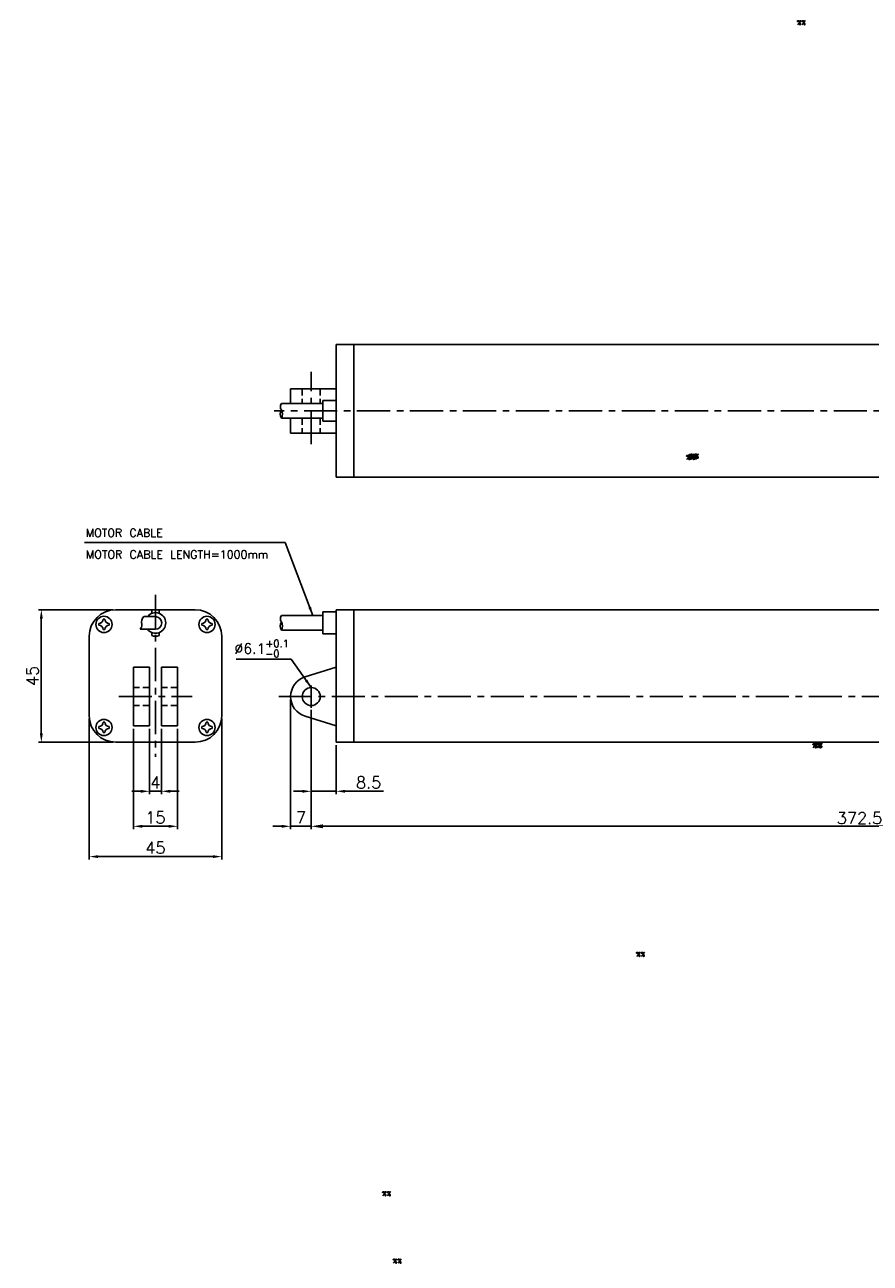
# Model space of a CAD drawing. Extents: x -97 to 477, y -103 to 357.
# Tile 1 of 2: x -97 to 190, y -103 to 317. Entities that reach past the tile are written whole.
import ezdxf

# ---------------------------------------------------------------- set-up
doc = ezdxf.new("R2010")
doc.units = 0
doc.header["$LTSCALE"] = 9
doc.header["$MEASUREMENT"] = 0
doc.header["$PDMODE"] = 3
doc.linetypes.add('CENTER', pattern=[2, 1.25, -0.25, 0.25, -0.25])
doc.linetypes.add('HIDDEN', pattern=[0.375, 0.25, -0.125])
doc.layers.get('0').update_dxf_attribs({"linetype": 'CONTINUOUS'})
doc.layers.get('DEFPOINTS').update_dxf_attribs({"linetype": 'CONTINUOUS'})
for name, color, linetype in [('CE', 2, 'CENTER'), ('DIM', 4, 'CONTINUOUS'), ('DIM0', 4, 'CONTINUOUS'), ('HID', 1, 'HIDDEN')]:
    doc.layers.add(name, color=color, linetype=linetype)
doc.styles.get("Standard").update_dxf_attribs({"font": 'txt.shx'})
doc.dimstyles.new('STANDARD$0', dxfattribs={"dimtxt": 3, "dimasz": 2, "dimexe": 1, "dimexo": 1, "dimgap": 0.8, "dimtad": 1, "dimtxsty": 'STANDARD', "dimblk1": 'CLOSED', "dimblk2": 'CLOSED', "dimsah": 1, "dimcen": 1, "dimclrd": 256, "dimclre": 256, "dimclrt": 256, "dimazin": 3, "dimtp": 0.3, "dimtfac": 0.8, "dimtmove": 0, "dimatfit": 3, "dimtolj": 1})
doc.dimstyles.new('W_8', dxfattribs={"dimtxt": 8, "dimasz": 3, "dimexe": 3, "dimexo": 3, "dimgap": 2.5, "dimtad": 1, "dimdec": 3, "dimtxsty": 'STANDARD', "dimblk1": 'OPEN', "dimblk2": 'OPEN', "dimsah": 1, "dimcen": -2.5, "dimclrd": 256, "dimclre": 256, "dimclrt": 256, "dimazin": 3, "dimtfac": 0.8, "dimtmove": 0, "dimatfit": 3, "dimtolj": 1})

# ---------------------------------------------------------------- blocks, each defined once
blk = doc.blocks.new('*D10')
at = {"layer": 'DEFPOINTS', "color": 0}
for p in [(-60.35, 79.2), (-45.35, 79.2), (-45.35, 45.14)]:
    blk.add_point(p, dxfattribs=at)
at = {"layer": 'DIM'}
for p, q in [((-60.35, 78.2), (-60.35, 44.14)), ((-45.35, 78.2), (-45.35, 44.14)), ((-57.35, 45.14), (-48.35, 45.14))]:
    blk.add_line(p, q, dxfattribs=at)
for points in [[(-57.35, 45.64), (-57.35, 44.64), (-60.35, 45.14)], [(-48.35, 45.64), (-48.35, 44.64), (-45.35, 45.14)]]:
    blk.add_solid(points, dxfattribs=at)
at = {"layer": 'DIM', "insert": (-52.85, 48.14), "char_height": 4, "attachment_point": 5}
blk.add_mtext('\\A1;15', dxfattribs=at)
blk = doc.blocks.new('*D11')
at = {"layer": 'DEFPOINTS', "color": 0}
for p in [(-75.35, 82.7), (-30.35, 82.7), (-30.35, 34.85)]:
    blk.add_point(p, dxfattribs=at)
at = {"layer": 'DIM'}
for p, q in [((-75.35, 81.7), (-75.35, 33.85)), ((-30.35, 81.7), (-30.35, 33.85)), ((-72.35, 34.85), (-33.35, 34.85))]:
    blk.add_line(p, q, dxfattribs=at)
for points in [[(-72.35, 35.35), (-72.35, 34.35), (-75.35, 34.85)], [(-33.35, 35.35), (-33.35, 34.35), (-30.35, 34.85)]]:
    blk.add_solid(points, dxfattribs=at)
at = {"layer": 'DIM', "insert": (-52.85, 37.85), "char_height": 4, "attachment_point": 5}
blk.add_mtext('\\A1;45', dxfattribs=at)
blk = doc.blocks.new('*D12')
at = {"layer": 'DEFPOINTS', "color": 0}
for p in [(-66.35, 118.7), (-91.62, 73.7), (-66.35, 73.7)]:
    blk.add_point(p, dxfattribs=at)
at = {"layer": 'DIM'}
for p, q in [((-67.35, 118.7), (-92.62, 118.7)), ((-91.62, 115.7), (-91.62, 76.7)), ((-67.35, 73.7), (-92.62, 73.7))]:
    blk.add_line(p, q, dxfattribs=at)
for points in [[(-92.12, 115.7), (-91.12, 115.7), (-91.62, 118.7)], [(-92.12, 76.7), (-91.12, 76.7), (-91.62, 73.7)]]:
    blk.add_solid(points, dxfattribs=at)
at = {"layer": 'DIM', "insert": (-94.62, 96.2), "char_height": 4, "attachment_point": 5, "rotation": 90}
blk.add_mtext('\\A1;45', dxfattribs=at)
blk = doc.blocks.new('*D13')
at = {"layer": 'DEFPOINTS', "color": 0}
for p in [(0.07, 85.7), (8.57, 73.7), (8.57, 57.03)]:
    blk.add_point(p, dxfattribs=at)
at = {"layer": 'DIM'}
for p, q in [((0.07, 84.7), (0.07, 56.03)), ((8.57, 72.7), (8.57, 56.03)), ((-2.93, 57.03), (-5.93, 57.03)), ((0.07, 57.03), (8.57, 57.03)), ((11.57, 57.03), (24.57, 57.03))]:
    blk.add_line(p, q, dxfattribs=at)
for points in [[(-2.93, 57.53), (-2.93, 56.53), (0.07, 57.03)], [(11.57, 57.53), (11.57, 56.53), (8.57, 57.03)]]:
    blk.add_solid(points, dxfattribs=at)
at = {"layer": 'DIM', "insert": (19.57, 60.03), "char_height": 4, "attachment_point": 5}
blk.add_mtext('\\A1;8.5', dxfattribs=at)
blk = doc.blocks.new('*D14')
at = {"layer": 'DEFPOINTS', "color": 0}
for p in [(-6.93, 89.2), (0.07, 85.4), (-6.93, 45.14)]:
    blk.add_point(p, dxfattribs=at)
at = {"layer": 'DIM'}
for p, q in [((-6.93, 88.2), (-6.93, 44.14)), ((0.07, 84.4), (0.07, 44.14)), ((-9.93, 45.14), (-12.93, 45.14)), ((0.07, 45.14), (-6.93, 45.14)), ((3.07, 45.14), (6.07, 45.14))]:
    blk.add_line(p, q, dxfattribs=at)
for points in [[(-9.93, 45.64), (-9.93, 44.64), (-6.93, 45.14)], [(3.07, 45.64), (3.07, 44.64), (0.07, 45.14)]]:
    blk.add_solid(points, dxfattribs=at)
at = {"layer": 'DIM', "insert": (-3.43, 48.14), "char_height": 4, "attachment_point": 5}
blk.add_mtext('\\A1;7', dxfattribs=at)
blk = doc.blocks.new('*D15')
at = {"layer": 'DEFPOINTS', "color": 0}
for p in [(-54.85, 79.2), (-50.85, 79.2), (-50.85, 57.03)]:
    blk.add_point(p, dxfattribs=at)
at = {"layer": 'DIM'}
for p, q in [((-54.85, 78.2), (-54.85, 56.03)), ((-50.85, 78.2), (-50.85, 56.03)), ((-57.85, 57.03), (-60.85, 57.03)), ((-54.85, 57.03), (-50.85, 57.03)), ((-47.85, 57.03), (-44.85, 57.03))]:
    blk.add_line(p, q, dxfattribs=at)
for points in [[(-57.85, 57.53), (-57.85, 56.53), (-54.85, 57.03)], [(-47.85, 57.53), (-47.85, 56.53), (-50.85, 57.03)]]:
    blk.add_solid(points, dxfattribs=at)
at = {"layer": 'DIM', "insert": (-52.85, 60.03), "char_height": 4, "attachment_point": 5}
blk.add_mtext('\\A1;4', dxfattribs=at)
blk = doc.blocks.new('*D18')
at = {"layer": 'DEFPOINTS', "color": 0}
for p in [(0.07, 85.4), (372.57, 78.04), (372.57, 45.14)]:
    blk.add_point(p, dxfattribs=at)
at = {"layer": 'DIM'}
for p, q in [((0.07, 84.4), (0.07, 44.14)), ((372.57, 77.04), (372.57, 44.14)), ((4.07, 45.14), (368.57, 45.14))]:
    blk.add_line(p, q, dxfattribs=at)
for points in [[(4.07, 45.81), (4.07, 44.47), (0.07, 45.14)], [(368.57, 45.81), (368.57, 44.47), (372.57, 45.14)]]:
    blk.add_solid(points, dxfattribs=at)
at = {"layer": 'DIM', "insert": (186.32, 47.94), "char_height": 4, "attachment_point": 5}
blk.add_mtext('\\A1;372.5', dxfattribs=at)

msp = doc.modelspace()

# ---------------------------------------------------------------- linework, layer by layer
for p, q in [((8.568, 208.7024), (8.568, 163.7024)), ((8.568, 208.7024), (345.068, 208.7024)), ((14.568, 163.7024), (14.568, 208.7024)), ((-6.932, 188.7024), (-6.932, 193.7024)), ((-6.932, 193.7024), (8.568, 193.7024)), ((8.568, 189.7024), (3.968, 189.7024)), ((3.968, 182.7024), (3.968, 189.7024)), ((3.968, 188.7024), (-10.0707, 188.7024)), ((3.968, 183.7024), (-10.0707, 183.7024)), ((-6.932, 178.7024), (-6.932, 183.7024)), ((8.568, 182.7024), (3.968, 182.7024)), ((-6.932, 178.7024), (8.568, 178.7024)), ((8.568, 163.7024), (345.068, 163.7024)), ((-66.3452, 118.7031), (-39.3452, 118.7031)), ((-54.0952, 118.526), (-54.0952, 117.4722)), ((-51.5952, 118.526), (-51.5952, 117.4722)), ((8.568, 118.7031), (8.568, 73.7031)), ((8.568, 118.7031), (345.068, 118.7031)), ((14.568, 109.7031), (14.568, 118.7031)), ((-72.0952, 114.0031), (-72.0952, 113.4031)), ((-70.6452, 115.4531), (-70.0452, 115.4531)), ((-68.5952, 114.0031), (-68.5952, 113.4031)), ((-52.8452, 116.3531), (-56.8144, 116.3531)), ((-37.0952, 114.0031), (-37.0952, 113.4031)), ((-35.6452, 115.4531), (-35.0452, 115.4531)), ((-33.5952, 114.0031), (-33.5952, 113.4031)), ((3.968, 116.7031), (-10.0707, 116.7031)), ((-75.3452, 82.7031), (-75.3452, 109.7031)), ((-70.6452, 111.9531), (-70.0452, 111.9531)), ((-52.8452, 112.0531), (-58.0806, 112.0531)), ((-54.0952, 110.9339), (-54.0952, 109.8802)), ((-51.5952, 110.9339), (-51.5952, 109.8802)), ((-35.6452, 111.9531), (-35.0452, 111.9531)), ((-30.3452, 109.7031), (-30.3452, 82.7031)), ((14.568, 82.7031), (14.568, 109.7031)), ((-60.3452, 99.2031), (-60.3452, 79.2031)), ((-60.3452, 99.2031), (-54.8452, 99.2031)), ((-54.8452, 79.2031), (-54.8452, 99.2031)), ((-50.8452, 99.2031), (-50.8452, 79.2031)), ((-50.8452, 99.2031), (-45.3452, 99.2031)), ((-45.3452, 79.2031), (-45.3452, 99.2031)), ((8.5659, 99.2022), (-2.0255, 95.8827)), ((-70.6452, 80.4531), (-70.0452, 80.4531)), ((-35.6452, 80.4531), (-35.0452, 80.4531)), ((8.568, 79.2031), (-2.0256, 82.5235)), ((14.568, 82.7031), (14.568, 73.7031)), ((-72.0952, 78.4031), (-72.0952, 79.0031)), ((-70.6452, 76.9531), (-70.0452, 76.9531)), ((-68.5952, 78.4031), (-68.5952, 79.0031)), ((-54.8452, 79.2031), (-60.3452, 79.2031)), ((-45.3452, 79.2031), (-50.8452, 79.2031)), ((-37.0952, 78.4031), (-37.0952, 79.0031)), ((-35.6452, 76.9531), (-35.0452, 76.9531)), ((-33.5952, 78.4031), (-33.5952, 79.0031)), ((-39.3452, 73.7031), (-66.3452, 73.7031)), ((8.568, 73.7031), (345.068, 73.7031))]:
    msp.add_line(p, q)
at = {"color": 7, "ltscale": 5}
for p, q in [((3.968, 117.9531), (8.568, 117.9531)), ((3.968, 110.4531), (3.968, 117.9531)), ((3.968, 110.4531), (8.568, 110.4531))]:
    msp.add_line(p, q, dxfattribs=at)
at = {"color": 7}
msp.add_line((3.968, 111.7031), (-10.0707, 111.7031), dxfattribs=at)
for centre, radius in [((-70.3452, 113.7031), 2.75), ((-35.3452, 113.7031), 2.75), ((0.068, 89.2031), 3.05), ((-70.3452, 78.7031), 2.75), ((-35.3452, 78.7031), 2.75)]:
    msp.add_circle(centre, radius)
for centre, radius, start, end in [((-7.4417, 185.1274), 2.9903, 151.540788, 208.459212), ((-8.5457, 187.6274), 1.8658, 144.819301, 215.180699), ((-12.6996, 185.1274), 2.9903, 331.540788, 28.459212), ((-66.3452, 109.7031), 9, 90, 180), ((-52.8452, 114.2031), 4.5, 73.87238, 106.12762), ((-39.3452, 109.7031), 9, 0, 90), ((-72.0952, 115.4531), 1.45, 270, 0), ((-68.5952, 115.4531), 1.45, 180, 270), ((-59.2101, 113.3498), 1.7197, 311.057947, 12.43733), ((-54.6607, 114.3531), 2.9391, 137.120125, 192.43733), ((-52.8452, 114.2031), 3.5, 217.900037, 142.099963), ((-52.8452, 114.2031), 2.15, 270, 90), ((-37.0952, 115.4531), 1.45, 270, 0), ((-33.5952, 115.4531), 1.45, 180, 270), ((-7.4417, 113.1281), 2.9903, 151.540788, 208.459212), ((-8.5457, 115.6281), 1.8658, 144.819301, 215.180699), ((-12.6996, 113.1281), 2.9903, 331.540788, 28.459212), ((-72.0952, 111.9531), 1.45, 0, 90), ((-68.5952, 111.9531), 1.45, 90, 180), ((-52.8452, 114.2031), 4.5, 253.87238, 286.12762), ((-37.0952, 111.9531), 1.45, 0, 90), ((-33.5952, 111.9531), 1.45, 90, 180), ((-51.3452, 89.2031), 11.5, 58.633168, 58.633519), ((0.068, 89.2031), 7, 107.401848, 252.597128), ((-66.3452, 82.7031), 9, 180, 270), ((-72.0952, 80.4531), 1.45, 270, 0), ((-68.5952, 80.4531), 1.45, 180, 270), ((-39.3452, 82.7031), 9, 270, 0), ((-37.0952, 80.4531), 1.45, 270, 0), ((-33.5952, 80.4531), 1.45, 180, 270), ((-72.0952, 76.9531), 1.45, 0, 90), ((-68.5952, 76.9531), 1.45, 90, 180), ((-37.0952, 76.9531), 1.45, 0, 90), ((-33.5952, 76.9531), 1.45, 90, 180)]:
    msp.add_arc(centre, radius, start, end)
at = {"layer": 'CE'}
for p, q in [((0.068, 174.9412), (0.068, 199.492)), ((386.8601, 186.2024), (-12.5353, 186.2024)), ((-52.8452, 123.7031), (-52.8452, 68.7031)), ((0.068, 85.404), (0.068, 92.9049)), ((-65.3452, 89.2031), (-40.3452, 89.2031)), ((-10.932, 89.2031), (386.8601, 89.2031))]:
    msp.add_line(p, q, dxfattribs=at)
at = {"layer": 'HID'}
for p, q in [((-2.982, 193.7024), (-2.982, 188.7024)), ((3.118, 193.7024), (3.118, 188.7024)), ((-2.982, 183.7024), (-2.982, 178.7024)), ((3.118, 183.7024), (3.118, 178.7024)), ((-54.8452, 92.2531), (-60.3452, 92.2531)), ((-45.3452, 92.2531), (-50.8452, 92.2531)), ((-54.8452, 86.1531), (-60.3452, 86.1531)), ((-45.3452, 86.1531), (-50.8452, 86.1531))]:
    msp.add_line(p, q, dxfattribs=at)

# ---------------------------------------------------------------- texts
at = {"layer": 'DIM'}
for s, height, p in [('%%', 1.5, (127.3642, 169.6713)), ('%%', 1.5, (127.8176, 169.8224)), ('%%', 1.5, (128.2709, 169.9734)), ('%%', 1.5, (128.7243, 170.1245)), ('MOTOR CABLE', 2.75, (-76.5189, 143.4282, 25.025)), ('MOTOR CABLE LENGTH=1000mm', 2.75, (-76.4658, 136.0763, 25.025)), ('%%', 1.5, (170.2867, 71.7452)), ('%%', 1.5, (170.7401, 71.8963)), ('%%', 1.5, (110.4051, 0.9465))]:
    msp.add_text(s, height=height, dxfattribs=at).set_placement(p)
at = {"layer": 'DIM', "insert": (-7.5407, 105.5069), "char_height": 3.5, "attachment_point": 6}
msp.add_mtext('\\A1;%%C6.1{\\H0.7x;\\S+0.1^ -0;}', dxfattribs=at)
at = {"layer": 'DIM0'}
for p in [(165.0146, 317.3349), (24.1265, -80.3588), (27.75, -103.2361)]:
    msp.add_text('%%', height=1.5, dxfattribs=at).set_placement(p)

# ---------------------------------------------------------------- dimensions: what is measured, and where the dimension line sits
at = {"layer": 'DIM'}
dim = msp.add_linear_dim(base=(-91.6248, 73.7031), p1=(-66.3452, 118.7031), p2=(-66.3452, 73.7031), angle=90, dimstyle='W_8', override={"dimtxt": 4, "dimexe": 1, "dimexo": 1, "dimgap": 1, "dimsah": 0, "dimtp": 0.2, "dimtdec": 3}, dxfattribs=at)
dim.commit()
dim.dimension.update_dxf_attribs({"geometry": '*D12', "text_midpoint": (-94.6248, 96.2031)})
for base, p1, p2, picture, middle in [((-6.932, 45.1384), (0.068, 85.404), (-6.932, 89.2031), '*D14', (-3.432, 48.1384)), ((8.568, 57.0293), (0.068, 85.6972), (8.568, 73.7031), '*D13', (19.568, 60.0293)), ((-30.3452, 34.8509), (-75.3452, 82.7031), (-30.3452, 82.7031), '*D11', (-52.8452, 37.8509))]:
    dim = msp.add_linear_dim(base=base, p1=p1, p2=p2, dimstyle='W_8', override={"dimtxt": 4, "dimexe": 1, "dimexo": 1, "dimgap": 1, "dimsah": 0, "dimtp": 0.2, "dimtdec": 3}, dxfattribs=at)
    dim.commit()
    dim.dimension.update_dxf_attribs({"geometry": picture, "text_midpoint": middle})
for base, p1, p2, dimstyle, override, picture, middle in [((372.568, 45.1384), (0.068, 85.404), (372.568, 78.0396), 'STANDARD$0', {"dimtxt": 4, "dimasz": 4, "dimsah": 0}, '*D18', (186.318, 45.1384)), ((-50.8452, 57.0293), (-54.8452, 79.2031), (-50.8452, 79.2031), 'W_8', {"dimtxt": 4, "dimexe": 1, "dimexo": 1, "dimgap": 1, "dimsah": 0, "dimtp": 0.2, "dimtdec": 3}, '*D15', (-52.8452, 57.0293)), ((-45.3452, 45.1384), (-60.3452, 79.2031), (-45.3452, 79.2031), 'W_8', {"dimtxt": 4, "dimexe": 1, "dimexo": 1, "dimgap": 1, "dimsah": 0, "dimtp": 0.2, "dimtdec": 3}, '*D10', (-52.8452, 45.1384))]:
    dim = msp.add_linear_dim(base=base, p1=p1, p2=p2, dimstyle=dimstyle, override=override, dxfattribs=at)
    dim.commit()
    dim.dimension.update_dxf_attribs({"geometry": picture, "text_midpoint": middle, "dimtype": 160})

# ---------------------------------------------------------------- leaders
at = {"layer": 'DIM', "annotation_type": 0, "has_hookline": 1, "hookline_direction": 1}
for points, text_width in [([(0.6264, 116.7031), (-8.8235, 141.4832), (-71.9916, 141.4826)], 4), ([(0.068, 92.2531), (-6.7903, 101.9069), (-9.7903, 101.9069)], 14.6667)]:
    msp.add_leader(points, dimstyle='W_8', override={"dimtxt": 4, "dimexe": 1, "dimexo": 1, "dimgap": 1, "dimtp": 0.2, "dimtdec": 3}, dxfattribs=dict(at, text_width=text_width))

doc.saveas('drawing.dxf')
